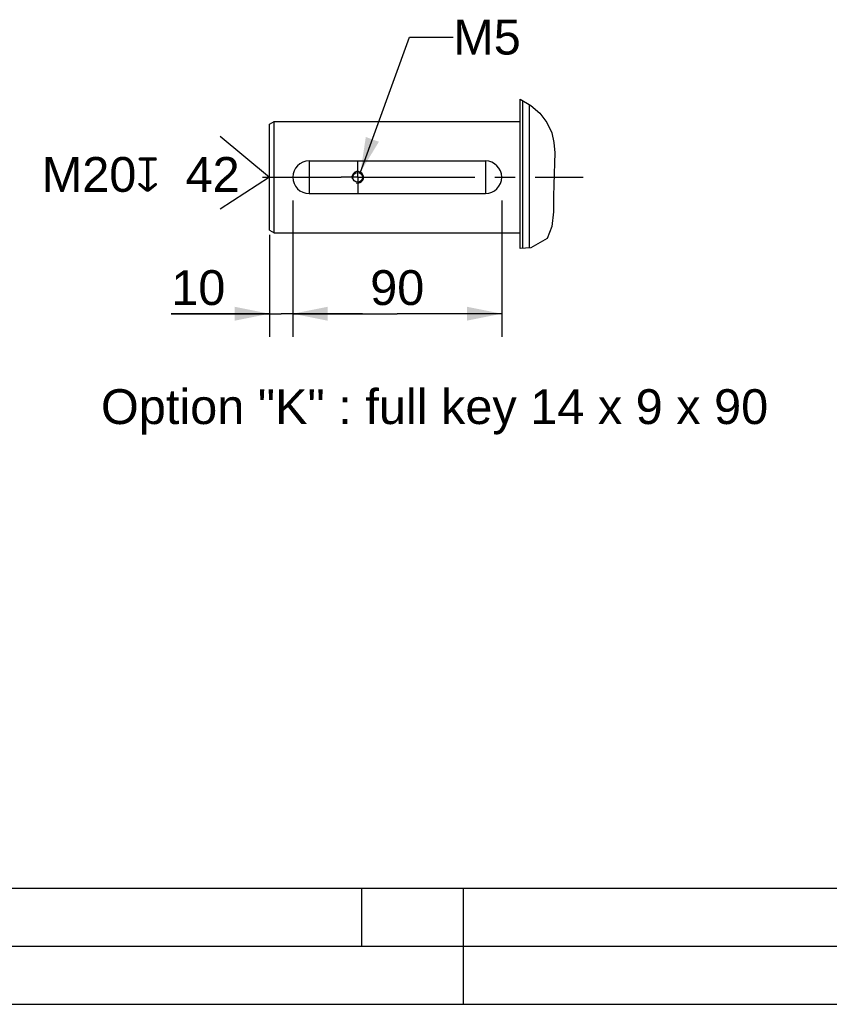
# Model space of a CAD drawing. Header units: millimetres. Extents: x 0 to 420, y 0 to 297.
# Tile 2 of 66: x 92 to 162, y 0 to 85. Entities that reach past the tile are written whole.
import ezdxf

# ---------------------------------------------------------------- set-up
doc = ezdxf.new("R2010")
doc.units = ezdxf.units.MM
doc.header["$LTSCALE"] = 23.1
doc.linetypes.add('CENTER', pattern=[0.6, 0.375, -0.075, 0.075, -0.075])
doc.layers.get('0').update_dxf_attribs({"linetype": 'CONTINUOUS'})
for name, color, linetype in [('AXIS', 7, 'CONTINUOUS'), ('COMPONENTS', 7, 'CONTINUOUS'), ('DETAIL', 7, 'CONTINUOUS'), ('DIMENSION', 7, 'CONTINUOUS')]:
    doc.layers.add(name, color=color, linetype=linetype)
doc.styles.get("Standard").update_dxf_attribs({"font": 'arial.ttf'})
doc.styles.add('TEXTSTYLE_4', font='gdt')
doc.dimstyles.new('DIMSTYLE_8', dxfattribs={"dimtxt": 3, "dimasz": 3, "dimexe": 0.18, "dimexo": 0.0625, "dimgap": 0.09, "dimtad": 1, "dimdec": 3, "dimlfac": 5, "dimdsep": 46, "dimtxsty": 'STANDARD', "dimblk": '_FILLED', "dimblk1": '_FILLED', "dimblk2": '_FILLED', "dimcen": 0.09, "dimadec": 0, "dimazin": 0, "dimtp": 0.2, "dimtm": 0.2, "dimtfac": 1, "dimtdec": 3, "dimtofl": 0, "dimtmove": 0, "dimatfit": 3, "dimldrblk": '_FILLED', "dimfxl": 1, "dimtolj": 1, "dimarcsym": 0})
doc.dimstyles.new('DIMSTYLE_9', dxfattribs={"dimtxt": 3, "dimasz": 3, "dimexe": 0.18, "dimexo": 0.0625, "dimgap": 0.09, "dimtad": 1, "dimdec": 3, "dimlfac": 5, "dimdsep": 46, "dimtxsty": 'STANDARD', "dimblk": '_FILLED', "dimblk1": '_FILLED', "dimblk2": '_FILLED', "dimcen": 0.09, "dimadec": 0, "dimazin": 0, "dimtp": 0.3, "dimtm": 0.3, "dimtfac": 1, "dimtdec": 3, "dimtofl": 0, "dimtmove": 0, "dimatfit": 3, "dimldrblk": '_FILLED', "dimfxl": 1, "dimtolj": 1, "dimarcsym": 0})
doc.dimstyles.get("Standard").update_dxf_attribs({"dimtxt": 3, "dimasz": 3, "dimexe": 0.18, "dimexo": 0.0625, "dimgap": 0.09, "dimtad": 1, "dimdec": 3, "dimdsep": 46, "dimtxsty": 'STANDARD', "dimblk": '_FILLED', "dimblk1": '_FILLED', "dimblk2": '_FILLED', "dimcen": 0.09, "dimadec": 0, "dimazin": 0, "dimtol": 1, "dimtp": 0.001, "dimtm": 0.001, "dimtfac": 1, "dimtdec": 3, "dimtofl": 0, "dimtmove": 0, "dimatfit": 3, "dimldrblk": '_FILLED', "dimfxl": 1, "dimtolj": 1, "dimarcsym": 0})

# ---------------------------------------------------------------- blocks, each defined once
blk = doc.blocks.new('_FILLED')
at = {"color": 0, "linetype": 'BYBLOCK'}
blk.add_solid([(0, 0), (-1, 0.2), (-1, -0.2)], dxfattribs=at)
blk = doc.blocks.new('*D13')
at = {"layer": 'DIMENSION', "color": 2, "linetype": 'CONTINUOUS'}
for p, q in [((115.287, 69.222), (115.287, 57.469)), ((113.287, 66.269), (113.287, 57.469)), ((113.287, 59.469), (104.82, 59.469)), ((104.82, 59.469), (114.287, 59.469)), ((121.287, 59.469), (114.287, 59.469)), ((115.287, 59.469), (121.287, 59.469))]:
    blk.add_line(p, q, dxfattribs=at)
at = {"layer": 'DIMENSION', "color": 2, "linetype": 'CONTINUOUS', "xscale": 3, "yscale": 3, "zscale": 3}
blk.add_blockref('_FILLED', (113.287, 59.469), dxfattribs=at)
at = {"layer": 'DIMENSION', "color": 2, "linetype": 'CONTINUOUS', "xscale": 3, "yscale": 3, "zscale": 3, "rotation": 180}
blk.add_blockref('_FILLED', (115.287, 59.469), dxfattribs=at)
at = {"layer": 'DIMENSION', "color": 2, "linetype": 'CONTINUOUS', "insert": (109.482, 63.219), "char_height": 3, "width": 4.66171, "attachment_point": 3, "line_spacing_factor": 0.9}
blk.add_mtext('10', dxfattribs=at)
blk = doc.blocks.new('*D14')
at = {"layer": 'DIMENSION', "color": 2, "linetype": 'CONTINUOUS'}
for p, q in [((115.287, 69.222), (115.287, 57.469)), ((133.287, 69.222), (133.287, 57.469)), ((115.287, 59.469), (124.287, 59.469)), ((133.287, 59.469), (124.287, 59.469))]:
    blk.add_line(p, q, dxfattribs=at)
at = {"layer": 'DIMENSION', "color": 2, "linetype": 'CONTINUOUS', "xscale": 3, "yscale": 3, "zscale": 3, "rotation": 180}
blk.add_blockref('_FILLED', (115.287, 59.469), dxfattribs=at)
at = {"layer": 'DIMENSION', "color": 2, "linetype": 'CONTINUOUS', "xscale": 3, "yscale": 3, "zscale": 3}
blk.add_blockref('_FILLED', (133.287, 59.469), dxfattribs=at)
at = {"layer": 'DIMENSION', "color": 2, "linetype": 'CONTINUOUS', "insert": (124.287, 63.219), "char_height": 3, "width": 4.66171, "attachment_point": 2, "line_spacing_factor": 0.9}
blk.add_mtext('90', dxfattribs=at)
blk = doc.blocks.new('CENTER_HOLE_ASM_BL5', base_point=(103.475, 71.617))
at = {"layer": 'DETAIL', "color": 2, "linetype": 'CONTINUOUS'}
for p, q in [((109.022, 74.759), (113.287, 71.222)), ((113.287, 71.222), (109.022, 68.475))]:
    blk.add_line(p, q, dxfattribs=at)
for s, p in [('M20', (93.662, 69.964)), ('42', (106.053, 69.964))]:
    blk.add_text(s, height=3, dxfattribs=at).set_placement(p)
at = {"layer": 'DETAIL', "color": 2, "linetype": 'CONTINUOUS', "style": 'TEXTSTYLE_4'}
blk.add_text('x', height=3, dxfattribs=at).set_placement((101.803, 69.964))

msp = doc.modelspace()

# ---------------------------------------------------------------- linework, layer by layer
at = {"color": 7, "linetype": 'CONTINUOUS'}
for p, q in [((134.89115, 77.94677), (135.80672, 77.40165)), ((135.80672, 77.40165), (136.56538, 76.7339)), ((136.56538, 76.7339), (137.17893, 75.94093)), ((137.17893, 75.94093), (137.60047, 75.04846)), ((137.60047, 75.04846), (137.7906, 74.20043)), ((137.7906, 74.20043), (137.85255, 73.32394)), ((137.85255, 73.32394), (137.84426, 72.44805)), ((137.84426, 72.44805), (137.81307, 71.51591)), ((137.81307, 71.51591), (137.78131, 70.58061)), ((137.78131, 70.58061), (137.763, 69.60385)), ((137.763, 69.60385), (137.74939, 68.25542)), ((137.74939, 68.25542), (137.61538, 66.97037)), ((137.61538, 66.97037), (137.19416, 65.94703)), ((137.19416, 65.94703), (135.78743, 65.15181)), ((135.78743, 65.15181), (134.89115, 65.09305)), ((25, 10), (410, 10))]:
    msp.add_line(p, q, dxfattribs=at)
at = {"color": 2, "linetype": 'CONTINUOUS'}
for p, q in [((121.25, 5), (121.25, 10)), ((130, 0), (130, 10)), ((20, 5), (415, 5)), ((0, 0), (232.75, 0))]:
    msp.add_line(p, q, dxfattribs=at)
at = {"layer": 'AXIS', "color": 2, "linetype": 'CENTER'}
for p, q in [((120.88715, 71.22179), (120.88715, 72.64179)), ((112.67256, 71.22179), (119.46715, 71.22179)), ((120.88715, 71.22179), (119.46715, 71.22179)), ((120.88715, 71.22179), (120.88715, 69.80179)), ((120.88715, 71.22179), (122.30715, 71.22179)), ((122.30715, 71.22179), (140.29894, 71.22179))]:
    msp.add_line(p, q, dxfattribs=at)
at = {"layer": 'COMPONENTS', "color": 7, "linetype": 'CONTINUOUS'}
for p, q in [((134.89115, 65.09305), (134.89115, 77.94677)), ((135.09118, 77.82768), (135.09118, 65.10616)), ((135.69115, 65.1455), (135.69115, 77.47046)), ((113.28715, 75.79085), (113.68715, 76.02179)), ((113.28715, 66.65273), (113.28715, 75.79085)), ((113.68715, 66.42179), (113.68715, 76.02179)), ((113.68715, 76.02179), (134.89115, 76.02179)), ((116.68715, 72.62179), (116.68715, 69.82179)), ((116.68715, 72.62179), (131.88715, 72.62179)), ((131.88715, 72.62179), (131.88715, 69.82179)), ((116.68715, 69.82179), (131.88715, 69.82179)), ((113.28715, 66.65273), (113.68715, 66.42179)), ((113.68715, 66.42179), (134.89115, 66.42179))]:
    msp.add_line(p, q, dxfattribs=at)
msp.add_circle((120.88715, 71.22179), 0.42, dxfattribs=at)
for centre, start, end in [((116.68715, 71.22179), 90, 270), ((131.88715, 71.22179), 270, 90)]:
    msp.add_arc(centre, 1.4, start, end, dxfattribs=at)
at = {"layer": 'COMPONENTS', "color": 2, "linetype": 'CONTINUOUS'}
msp.add_arc((120.88715, 71.22179), 0.5, 255, 195, dxfattribs=at)

# ---------------------------------------------------------------- block references
at = {"layer": 'DETAIL', "color": 2, "linetype": 'CONTINUOUS'}
msp.add_blockref('CENTER_HOLE_ASM_BL5', (103.47453, 71.61671), dxfattribs=at)

# ---------------------------------------------------------------- texts
at = {"layer": 'DETAIL', "color": 2, "linetype": 'CONTINUOUS', "char_height": 3, "attachment_point": 1, "line_spacing_factor": 0.9}
for s, insert, width in [('M5', (129.11041, 84.78914), 5.8104089), ('Option "K" : full key 14 x 9 x 90', (98.76594, 52.9688), 57.401487)]:
    msp.add_mtext(s, dxfattribs=dict(at, insert=insert, width=width))

# ---------------------------------------------------------------- dimensions: what is measured, and where the dimension line sits
at = {"layer": 'DIMENSION', "color": 2, "linetype": 'CONTINUOUS'}
for base, p1, p2, dimstyle, picture, middle in [((115.28715, 59.4688), (113.28715, 66.26853), (115.28715, 69.22179), 'DIMSTYLE_8', '*D13', (102.48942, 61.7188)), ((133.28715, 59.4688), (115.28715, 69.22179), (133.28715, 69.22179), 'DIMSTYLE_9', '*D14', (121.9563, 61.7188))]:
    dim = msp.add_linear_dim(base=base, p1=p1, p2=p2, dimstyle=dimstyle, dxfattribs=at)
    dim.commit()
    dim.dimension.update_dxf_attribs({"geometry": picture, "text_midpoint": middle, "dimtype": 160})

# ---------------------------------------------------------------- leaders
at = {"layer": 'DETAIL', "color": 2, "linetype": 'CONTINUOUS'}
msp.add_leader([(121.11951, 71.66452), (125.35061, 83.28914), (129.11041, 83.28914)], dimstyle='STANDARD', override={"dimtad": 0}, dxfattribs=at)

doc.saveas('drawing.dxf')
